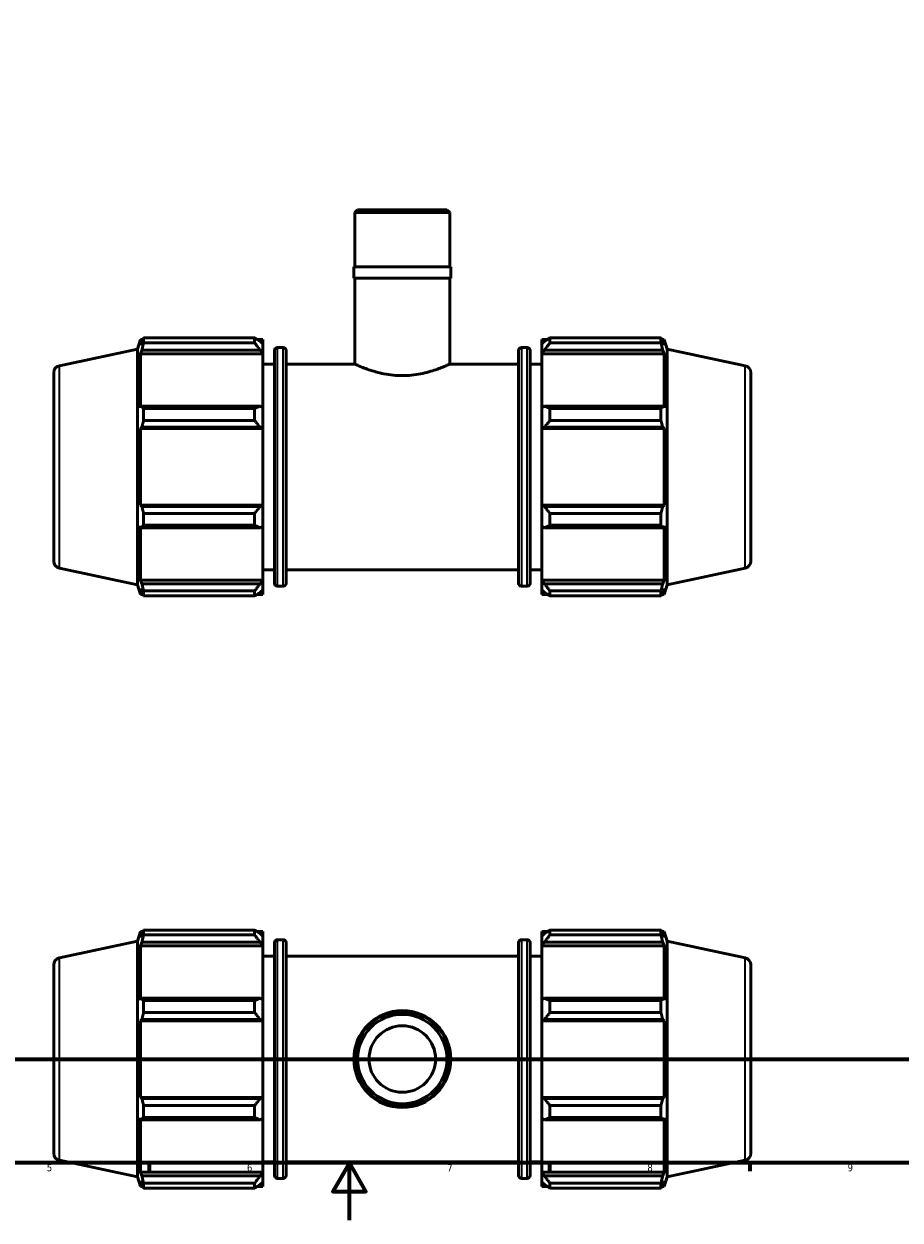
# Model space of a CAD drawing. Header units: millimetres. Extents: x 0 to 931, y 0 to 822.
# Tile 2 of 6: x 307 to 613, y 0 to 419. Entities that reach past the tile are written whole.
import ezdxf

# ---------------------------------------------------------------- set-up
doc = ezdxf.new("R2010")
doc.units = ezdxf.units.MM
doc.linetypes.add('CHAIN', pattern=[0.7087, 0.4724, -0.0591, 0.1181, -0.0591])
for name, color, linetype, lineweight in [('Border (ISO)', 7, 'Continuous', 70), ('Section Line (ISO)', 7, 'CHAIN', 70), ('Visible (ISO)', 7, 'Continuous', 50), ('Visible Narrow (ISO)', 7, 'Continuous', 35)]:
    doc.layers.add(name, color=color, linetype=linetype, lineweight=lineweight)
doc.styles.add('Label Text (ISO)', font='tahoma.ttf')
doc.styles.add('Note Text (ISO)', font='tahoma.ttf')

# ---------------------------------------------------------------- blocks, each defined once
blk = doc.blocks.new('Borders Default Border')
at = {"layer": 'Border (ISO)'}
for p, q in [((350.42, 20), (350.42, 17.1)), ((490.58, 20), (490.58, 17.1)), ((560.67, 20), (560.67, 17.1))]:
    blk.add_line(p, q, dxfattribs=at)
at = {"layer": 'Border (ISO)', "flags": 128}
for points in [[(20, 20), (20, 574), (821, 574), (821, 20), (20, 20)], [(420.5, 0), (420.5, 20), (414.73, 10), (426.27, 10), (420.5, 20)]]:
    blk.add_lwpolyline(points, dxfattribs=at)
at = {"layer": 'Border (ISO)', "color": 232, "true_color": 0xca0064, "char_height": 2.5, "attachment_point": 7, "style": 'Note Text (ISO)'}
for s, insert in [('5', (314.64, 17.05)), ('6', (384.66, 17.05)), ('7', (454.77, 17.1)), ('8', (524.81, 17.04)), ('9', (594.88, 17.05))]:
    blk.add_mtext(s, dxfattribs=dict(at, insert=insert))
blk = doc.blocks.new('2dTransSection0')
at = {"layer": 'Section Line (ISO)', "linetype": 'CHAIN'}
blk.add_line((235.42, 56.35), (678.66, 56.35), dxfattribs=at)
at = {"layer": 'Section Line (ISO)', "linetype": 'Continuous', "lineweight": 140}
for p, q in [((235.42, 56.35), (246.44, 56.35)), ((667.64, 56.35), (678.66, 56.35))]:
    blk.add_line(p, q, dxfattribs=at)
at = {"layer": 'Section Line (ISO)', "linetype": 'Continuous'}
for p, q in [((240.93, 56.35), (240.43, 53.85)), ((240.93, 53.85), (240.93, 56.35)), ((241.43, 53.85), (240.93, 56.35)), ((673.15, 56.35), (672.65, 53.85)), ((673.15, 53.85), (673.15, 56.35)), ((673.65, 53.85), (673.15, 56.35)), ((240.43, 53.85), (241.43, 53.85)), ((240.93, 48.91), (240.93, 53.85)), ((672.65, 53.85), (673.65, 53.85)), ((673.15, 48.91), (673.15, 53.85))]:
    blk.add_line(p, q, dxfattribs=at)
at = {"layer": 'Section Line (ISO)', "linetype": 'Continuous', "flags": 128}
for points in [[(241.43, 53.85), (240.93, 56.35), (240.43, 53.85), (241.43, 53.85)], [(673.65, 53.85), (673.15, 56.35), (672.65, 53.85), (673.65, 53.85)]]:
    blk.add_lwpolyline(points, dxfattribs=at)
at = {"layer": 'Section Line (ISO)'}
for points in [[(241.43, 53.85), (240.93, 56.35), (240.43, 53.85), (241.43, 53.85)], [(673.65, 53.85), (673.15, 56.35), (672.65, 53.85), (673.65, 53.85)]]:
    blk.add_solid(points, dxfattribs=at)
at = {"layer": 'Section Line (ISO)', "char_height": 3.5, "attachment_point": 7, "style": 'Label Text (ISO)'}
for insert in [(239.86, 44.35), (672.08, 44.35)]:
    blk.add_mtext('B', dxfattribs=dict(at, insert=insert))

msp = doc.modelspace()

# ---------------------------------------------------------------- linework, layer by layer
at = {"layer": 'Visible (ISO)'}
for p, q in [((423.4042, 353.5992), (422.4067, 352.6018)), ((422.4067, 333.5992), (422.4067, 352.6018)), ((455.6557, 352.6018), (422.4067, 352.6018)), ((423.4042, 353.5992), (454.6582, 353.5992)), ((454.6582, 353.5992), (455.6557, 352.6018)), ((455.6557, 333.5992), (455.6557, 352.6018)), ((455.9882, 333.5992), (422.0742, 333.5992)), ((422.0742, 329.5992), (422.0742, 333.5992)), ((455.9882, 329.5992), (455.9882, 333.5992)), ((455.9882, 329.5992), (422.0742, 329.5992)), ((422.4067, 299.5992), (422.4067, 329.5992)), ((455.6557, 299.5992), (455.6557, 329.5992)), ((346.3112, 304.8229), (347.4213, 308.2392)), ((347.4213, 308.2392), (347.4213, 306.1731)), ((347.4213, 308.2392), (348.2412, 308.2392)), ((347.8891, 307.5465), (347.4213, 306.1731)), ((348.513, 308.7638), (387.3512, 308.7638)), ((348.513, 307.0281), (348.513, 308.7638)), ((387.3512, 307.0281), (348.513, 307.0281)), ((387.3512, 307.0281), (387.3512, 308.7638)), ((388.1878, 308.2392), (390.2312, 308.2392)), ((390.2312, 306.6309), (389.2712, 307.5465)), ((390.2312, 306.6309), (390.2312, 308.2392)), ((390.2312, 306.6309), (390.2312, 303.6212)), ((487.8312, 308.2392), (487.8312, 306.6309)), ((487.8312, 308.2392), (489.8746, 308.2392)), ((488.7912, 307.5465), (487.8312, 306.6309)), ((487.8312, 303.6212), (487.8312, 306.6309)), ((490.7112, 308.7638), (490.7112, 307.0281)), ((490.7112, 308.7638), (529.5495, 308.7638)), ((529.5495, 307.0281), (490.7112, 307.0281)), ((529.5495, 307.0281), (529.5495, 308.7638)), ((529.8213, 308.2392), (530.6412, 308.2392)), ((530.6412, 306.1731), (530.1733, 307.5465)), ((530.6412, 306.1731), (530.6412, 308.2392)), ((531.7512, 304.8229), (530.6412, 308.2392)), ((319.0114, 299.0201), (346.3112, 304.8229)), ((346.3112, 222.3756), (346.3112, 304.8229)), ((347.4213, 303.1954), (347.8891, 304.4727)), ((347.4213, 303.1954), (347.4213, 284.2117)), ((390.2312, 303.1954), (347.4213, 303.1954)), ((347.8891, 304.4727), (389.2712, 304.4727)), ((389.2712, 304.4727), (390.2312, 303.6212)), ((390.2312, 303.6212), (390.2312, 303.1954)), ((390.2312, 284.4333), (390.2312, 303.1954)), ((394.2979, 222.8392), (394.2979, 304.3592)), ((395.2979, 305.3592), (397.3646, 305.3592)), ((398.3646, 304.3592), (398.3646, 222.8392)), ((479.6979, 222.8392), (479.6979, 304.3592)), ((480.6979, 305.3592), (482.7646, 305.3592)), ((483.7646, 304.3592), (483.7646, 222.8392)), ((487.8312, 303.6212), (488.7912, 304.4727)), ((487.8312, 303.1954), (487.8312, 303.6212)), ((487.8312, 303.1954), (487.8312, 284.4333)), ((487.8312, 303.1954), (530.6412, 303.1954)), ((488.7912, 304.4727), (530.1733, 304.4727)), ((530.1733, 304.4727), (530.6412, 303.1954)), ((530.6412, 284.2117), (530.6412, 303.1954)), ((531.7512, 222.3756), (531.7512, 304.8229)), ((559.051, 299.0201), (531.7512, 304.8229)), ((390.2312, 299.5992), (394.2979, 299.5992)), ((398.3646, 299.5992), (422.4067, 299.5992)), ((455.6557, 299.5992), (479.6979, 299.5992)), ((483.7646, 299.5992), (487.8312, 299.5992)), ((317.0312, 296.5748), (317.0312, 230.6237)), ((561.0312, 296.5748), (561.0312, 230.6237)), ((347.8891, 284.8766), (347.4213, 284.2117)), ((389.2712, 284.8766), (347.8891, 284.8766)), ((390.2312, 284.4333), (389.2712, 284.8766)), ((488.7912, 284.8766), (487.8312, 284.4333)), ((530.1733, 284.8766), (488.7912, 284.8766)), ((530.6412, 284.2117), (530.1733, 284.8766)), ((348.513, 279.8523), (348.513, 284.0427)), ((348.513, 284.0427), (387.3512, 284.0427)), ((387.3512, 279.8523), (387.3512, 284.0427)), ((390.2312, 284.4333), (390.2312, 277.1671)), ((487.8312, 277.1671), (487.8312, 284.4333)), ((490.7112, 284.0427), (490.7112, 279.8523)), ((490.7112, 284.0427), (529.5495, 284.0427)), ((529.5495, 279.8523), (529.5495, 284.0427)), ((347.4213, 277.0227), (347.8891, 277.4557)), ((390.2312, 277.0227), (347.4213, 277.0227)), ((347.4213, 277.0227), (347.4213, 250.1757)), ((347.8891, 277.4557), (389.2712, 277.4557)), ((387.3512, 279.8523), (348.513, 279.8523)), ((389.2712, 277.4557), (390.2312, 277.1671)), ((390.2312, 277.1671), (390.2312, 277.0227)), ((390.2312, 250.1757), (390.2312, 277.0227)), ((487.8312, 277.1671), (488.7912, 277.4557)), ((487.8312, 277.0227), (487.8312, 277.1671)), ((487.8312, 277.0227), (487.8312, 250.1757)), ((487.8312, 277.0227), (530.6412, 277.0227)), ((488.7912, 277.4557), (530.1733, 277.4557)), ((529.5495, 279.8523), (490.7112, 279.8523)), ((530.1733, 277.4557), (530.6412, 277.0227)), ((530.6412, 250.1757), (530.6412, 277.0227)), ((347.8891, 249.7427), (347.4213, 250.1757)), ((390.2312, 250.1757), (347.4213, 250.1757)), ((389.2712, 249.7427), (347.8891, 249.7427)), ((348.513, 243.1557), (348.513, 247.3461)), ((348.513, 247.3461), (387.3512, 247.3461)), ((387.3512, 243.1557), (387.3512, 247.3461)), ((390.2312, 250.0314), (389.2712, 249.7427)), ((390.2312, 250.1757), (390.2312, 250.0314)), ((390.2312, 250.0314), (390.2312, 242.7651)), ((487.8312, 250.0314), (487.8312, 250.1757)), ((487.8312, 250.1757), (530.6412, 250.1757)), ((488.7912, 249.7427), (487.8312, 250.0314)), ((487.8312, 242.7651), (487.8312, 250.0314)), ((530.1733, 249.7427), (488.7912, 249.7427)), ((490.7112, 247.3461), (490.7112, 243.1557)), ((490.7112, 247.3461), (529.5495, 247.3461)), ((529.5495, 243.1557), (529.5495, 247.3461)), ((530.6412, 250.1757), (530.1733, 249.7427)), ((347.4213, 242.9868), (347.8891, 242.3218)), ((347.4213, 242.9868), (347.4213, 224.0031)), ((387.3512, 243.1557), (348.513, 243.1557)), ((529.5495, 243.1557), (490.7112, 243.1557)), ((530.1733, 242.3218), (530.6412, 242.9868)), ((530.6412, 224.0031), (530.6412, 242.9868)), ((347.8891, 242.3218), (389.2712, 242.3218)), ((389.2712, 242.3218), (390.2312, 242.7651)), ((390.2312, 224.0031), (390.2312, 242.7651)), ((487.8312, 242.7651), (488.7912, 242.3218)), ((487.8312, 242.7651), (487.8312, 224.0031)), ((488.7912, 242.3218), (530.1733, 242.3218)), ((319.0114, 228.1783), (346.3112, 222.3756)), ((390.2312, 227.5992), (394.2979, 227.5992)), ((398.3646, 227.5992), (479.6979, 227.5992)), ((483.7646, 227.5992), (487.8312, 227.5992)), ((559.051, 228.1783), (531.7512, 222.3756)), ((346.3112, 222.3756), (347.4213, 218.9592)), ((347.8891, 222.7258), (347.4213, 224.0031)), ((390.2312, 224.0031), (347.4213, 224.0031)), ((389.2712, 222.7258), (347.8891, 222.7258)), ((390.2312, 223.5773), (389.2712, 222.7258)), ((390.2312, 224.0031), (390.2312, 223.5773)), ((390.2312, 223.5773), (390.2312, 220.5675)), ((487.8312, 223.5773), (487.8312, 224.0031)), ((487.8312, 224.0031), (530.6412, 224.0031)), ((487.8312, 220.5675), (487.8312, 223.5773)), ((488.7912, 222.7258), (487.8312, 223.5773)), ((530.1733, 222.7258), (488.7912, 222.7258)), ((530.6412, 224.0031), (530.1733, 222.7258)), ((531.7512, 222.3756), (530.6412, 218.9592)), ((347.4213, 221.0253), (347.8891, 219.6519)), ((347.4213, 221.0253), (347.4213, 218.9592)), ((347.4213, 218.9592), (348.2412, 218.9592)), ((348.513, 218.4347), (348.513, 220.1704)), ((348.513, 220.1704), (387.3512, 220.1704)), ((387.3512, 218.4347), (348.513, 218.4347)), ((387.3512, 218.4347), (387.3512, 220.1704)), ((388.1878, 218.9592), (390.2312, 218.9592)), ((389.2712, 219.6519), (390.2312, 220.5675)), ((390.2312, 218.9592), (390.2312, 220.5675)), ((395.2979, 221.8392), (397.3646, 221.8392)), ((480.6979, 221.8392), (482.7646, 221.8392)), ((487.8312, 220.5675), (488.7912, 219.6519)), ((487.8312, 220.5675), (487.8312, 218.9592)), ((487.8312, 218.9592), (489.8746, 218.9592)), ((490.7112, 220.1704), (490.7112, 218.4347)), ((490.7112, 220.1704), (529.5495, 220.1704)), ((529.5495, 218.4347), (490.7112, 218.4347)), ((529.5495, 218.4347), (529.5495, 220.1704)), ((529.8213, 218.9592), (530.6412, 218.9592)), ((530.1733, 219.6519), (530.6412, 221.0253)), ((530.6412, 218.9592), (530.6412, 221.0253)), ((346.3112, 97.5733), (347.4213, 100.9896)), ((347.4213, 100.9896), (347.4213, 98.9236)), ((347.4213, 100.9896), (348.2412, 100.9896)), ((348.513, 99.7785), (348.513, 101.5142)), ((348.513, 101.5142), (387.3512, 101.5142)), ((387.3512, 99.7785), (387.3512, 101.5142)), ((388.1878, 100.9896), (390.2312, 100.9896)), ((390.2312, 99.3813), (390.2312, 100.9896)), ((487.8312, 100.9896), (487.8312, 99.3813)), ((487.8312, 100.9896), (489.8746, 100.9896)), ((490.7112, 101.5142), (490.7112, 99.7785)), ((490.7112, 101.5142), (529.5495, 101.5142)), ((529.5495, 99.7785), (529.5495, 101.5142)), ((529.8213, 100.9896), (530.6412, 100.9896)), ((530.6412, 98.9236), (530.6412, 100.9896)), ((531.7512, 97.5733), (530.6412, 100.9896)), ((319.0114, 91.7705), (346.3112, 97.5733)), ((346.3112, 15.126), (346.3112, 97.5733)), ((347.8891, 100.2969), (347.4213, 98.9236)), ((347.4213, 95.9458), (347.8891, 97.2231)), ((347.8891, 97.2231), (389.2712, 97.2231)), ((387.3512, 99.7785), (348.513, 99.7785)), ((390.2312, 99.3813), (389.2712, 100.2969)), ((389.2712, 97.2231), (390.2312, 96.3716)), ((390.2312, 99.3813), (390.2312, 96.3716)), ((390.2312, 96.3716), (390.2312, 95.9458)), ((394.2979, 15.5896), (394.2979, 97.1096)), ((395.2979, 98.1096), (397.3646, 98.1096)), ((398.3646, 97.1096), (398.3646, 15.5896)), ((479.6979, 15.5896), (479.6979, 97.1096)), ((480.6979, 98.1096), (482.7646, 98.1096)), ((483.7646, 97.1096), (483.7646, 15.5896)), ((488.7912, 100.2969), (487.8312, 99.3813)), ((487.8312, 96.3716), (487.8312, 99.3813)), ((487.8312, 96.3716), (488.7912, 97.2231)), ((487.8312, 95.9458), (487.8312, 96.3716)), ((488.7912, 97.2231), (530.1733, 97.2231)), ((529.5495, 99.7785), (490.7112, 99.7785)), ((530.6412, 98.9236), (530.1733, 100.2969)), ((530.1733, 97.2231), (530.6412, 95.9458)), ((531.7512, 15.126), (531.7512, 97.5733)), ((559.051, 91.7705), (531.7512, 97.5733)), ((390.2312, 95.9458), (347.4213, 95.9458)), ((347.4213, 95.9458), (347.4213, 76.9621)), ((390.2312, 77.1837), (390.2312, 95.9458)), ((390.2312, 92.3496), (394.2979, 92.3496)), ((398.3646, 92.3496), (479.6979, 92.3496)), ((483.7646, 92.3496), (487.8312, 92.3496)), ((487.8312, 95.9458), (487.8312, 77.1837)), ((487.8312, 95.9458), (530.6412, 95.9458)), ((530.6412, 76.9621), (530.6412, 95.9458)), ((317.0312, 89.3252), (317.0312, 23.3741)), ((561.0312, 89.3252), (561.0312, 23.3741)), ((347.8891, 77.627), (347.4213, 76.9621)), ((389.2712, 77.627), (347.8891, 77.627)), ((348.513, 72.6027), (348.513, 76.7931)), ((348.513, 76.7931), (387.3512, 76.7931)), ((387.3512, 72.6027), (387.3512, 76.7931)), ((390.2312, 77.1837), (389.2712, 77.627)), ((390.2312, 77.1837), (390.2312, 69.9175)), ((488.7912, 77.627), (487.8312, 77.1837)), ((487.8312, 69.9175), (487.8312, 77.1837)), ((530.1733, 77.627), (488.7912, 77.627)), ((490.7112, 76.7931), (490.7112, 72.6027)), ((490.7112, 76.7931), (529.5495, 76.7931)), ((529.5495, 72.6027), (529.5495, 76.7931)), ((530.6412, 76.9621), (530.1733, 77.627)), ((387.3512, 72.6027), (348.513, 72.6027)), ((529.5495, 72.6027), (490.7112, 72.6027)), ((347.4213, 69.7731), (347.8891, 70.2062)), ((390.2312, 69.7731), (347.4213, 69.7731)), ((347.4213, 69.7731), (347.4213, 42.9261)), ((347.8891, 70.2062), (389.2712, 70.2062)), ((389.2712, 70.2062), (390.2312, 69.9175)), ((390.2312, 69.9175), (390.2312, 69.7731)), ((390.2312, 42.9261), (390.2312, 69.7731)), ((487.8312, 69.9175), (488.7912, 70.2062)), ((487.8312, 69.7731), (487.8312, 69.9175)), ((487.8312, 69.7731), (487.8312, 42.9261)), ((487.8312, 69.7731), (530.6412, 69.7731)), ((488.7912, 70.2062), (530.1733, 70.2062)), ((530.1733, 70.2062), (530.6412, 69.7731)), ((530.6412, 42.9261), (530.6412, 69.7731)), ((347.8891, 42.4931), (347.4213, 42.9261)), ((390.2312, 42.9261), (347.4213, 42.9261)), ((389.2712, 42.4931), (347.8891, 42.4931)), ((390.2312, 42.7818), (389.2712, 42.4931)), ((390.2312, 42.9261), (390.2312, 42.7818)), ((390.2312, 42.7818), (390.2312, 35.5155)), ((487.8312, 42.7818), (487.8312, 42.9261)), ((487.8312, 42.9261), (530.6412, 42.9261)), ((487.8312, 35.5155), (487.8312, 42.7818)), ((488.7912, 42.4931), (487.8312, 42.7818)), ((530.1733, 42.4931), (488.7912, 42.4931)), ((530.6412, 42.9261), (530.1733, 42.4931)), ((348.513, 40.0965), (387.3512, 40.0965)), ((348.513, 35.9062), (348.513, 40.0965)), ((387.3512, 35.9062), (387.3512, 40.0965)), ((490.7112, 40.0965), (490.7112, 35.9062)), ((490.7112, 40.0965), (529.5495, 40.0965)), ((529.5495, 35.9062), (529.5495, 40.0965)), ((347.4213, 35.7372), (347.4213, 16.7535)), ((347.4213, 35.7372), (347.8891, 35.0723)), ((347.8891, 35.0723), (389.2712, 35.0723)), ((387.3512, 35.9062), (348.513, 35.9062)), ((389.2712, 35.0723), (390.2312, 35.5155)), ((390.2312, 16.7535), (390.2312, 35.5155)), ((487.8312, 35.5155), (487.8312, 16.7535)), ((487.8312, 35.5155), (488.7912, 35.0723)), ((488.7912, 35.0723), (530.1733, 35.0723)), ((529.5495, 35.9062), (490.7112, 35.9062)), ((530.1733, 35.0723), (530.6412, 35.7372)), ((530.6412, 16.7535), (530.6412, 35.7372)), ((319.0114, 20.9287), (346.3112, 15.126)), ((347.8891, 15.4762), (347.4213, 16.7535)), ((390.2312, 16.7535), (347.4213, 16.7535)), ((390.2312, 20.3496), (394.2979, 20.3496)), ((390.2312, 16.7535), (390.2312, 16.3277)), ((398.3646, 20.3496), (479.6979, 20.3496)), ((483.7646, 20.3496), (487.8312, 20.3496)), ((487.8312, 16.3277), (487.8312, 16.7535)), ((487.8312, 16.7535), (530.6412, 16.7535)), ((530.6412, 16.7535), (530.1733, 15.4762)), ((559.051, 20.9287), (531.7512, 15.126)), ((346.3112, 15.126), (347.4213, 11.7096)), ((347.4213, 13.7757), (347.8891, 12.4024)), ((347.4213, 13.7757), (347.4213, 11.7096)), ((389.2712, 15.4762), (347.8891, 15.4762)), ((348.513, 11.1851), (348.513, 12.9208)), ((348.513, 12.9208), (387.3512, 12.9208)), ((387.3512, 11.1851), (387.3512, 12.9208)), ((390.2312, 16.3277), (389.2712, 15.4762)), ((389.2712, 12.4024), (390.2312, 13.3179)), ((390.2312, 16.3277), (390.2312, 13.3179)), ((390.2312, 11.7096), (390.2312, 13.3179)), ((395.2979, 14.5896), (397.3646, 14.5896)), ((480.6979, 14.5896), (482.7646, 14.5896)), ((487.8312, 13.3179), (487.8312, 16.3277)), ((488.7912, 15.4762), (487.8312, 16.3277)), ((487.8312, 13.3179), (487.8312, 11.7096)), ((487.8312, 13.3179), (488.7912, 12.4024)), ((530.1733, 15.4762), (488.7912, 15.4762)), ((490.7112, 12.9208), (490.7112, 11.1851)), ((490.7112, 12.9208), (529.5495, 12.9208)), ((529.5495, 11.1851), (529.5495, 12.9208)), ((530.1733, 12.4024), (530.6412, 13.7757)), ((531.7512, 15.126), (530.6412, 11.7096)), ((530.6412, 11.7096), (530.6412, 13.7757)), ((347.4213, 11.7096), (348.2412, 11.7096)), ((387.3512, 11.1851), (348.513, 11.1851)), ((388.1878, 11.7096), (390.2312, 11.7096)), ((487.8312, 11.7096), (489.8746, 11.7096)), ((529.5495, 11.1851), (490.7112, 11.1851)), ((529.8213, 11.7096), (530.6412, 11.7096))]:
    msp.add_line(p, q, dxfattribs=at)
for radius in [16.957, 16.6245, 15.627, 11.6372]:
    msp.add_circle((439.0312, 56.3496), radius, dxfattribs=at)
for centre, radius, start, end in [((395.2979, 304.3592), 1, 90, 180), ((397.3646, 304.3592), 1, 0, 90), ((480.6979, 304.3592), 1, 90, 180), ((482.7646, 304.3592), 1, 0, 90), ((319.5312, 296.5748), 2.5, 102, 180), ((558.5312, 296.5748), 2.5, 0, 78), ((319.5312, 230.6237), 2.5, 180, 258), ((558.5312, 230.6237), 2.5, 282, 0), ((395.2979, 222.8392), 1, 180, 270), ((397.3646, 222.8392), 1, 270, 0), ((480.6979, 222.8392), 1, 180, 270), ((482.7646, 222.8392), 1, 270, 0), ((395.2979, 97.1096), 1, 90, 180), ((397.3646, 97.1096), 1, 0, 90), ((480.6979, 97.1096), 1, 90, 180), ((482.7646, 97.1096), 1, 0, 90), ((319.5312, 89.3252), 2.5, 102, 180), ((558.5312, 89.3252), 2.5, 0, 78), ((319.5312, 23.3741), 2.5, 180, 258), ((558.5312, 23.3741), 2.5, 282, 0), ((395.2979, 15.5896), 1, 180, 270), ((397.3646, 15.5896), 1, 270, 0), ((480.6979, 15.5896), 1, 180, 270), ((482.7646, 15.5896), 1, 270, 0)]:
    msp.add_arc(centre, radius, start, end, dxfattribs=at)
for points, weights in [([(347.8891, 307.5465), (348.1886, 308.1427), (348.513, 308.7638)], [1.00243851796, 1.00162742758, 1]), ([(348.513, 307.0281), (348.1886, 305.7243), (347.8891, 304.4727)], [1, 1.00162742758, 1.00243851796]), ([(389.2712, 307.5465), (388.3496, 308.1427), (387.3512, 308.7638)], [1.0057707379, 1.0110231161, 1.01547328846]), ([(387.3512, 307.0281), (388.3496, 305.7243), (389.2712, 304.4727)], [1.01547328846, 1.0110231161, 1.0057707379]), ([(490.7112, 308.7638), (489.7128, 308.1427), (488.7912, 307.5465)], [1.01547328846, 1.0110231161, 1.0057707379]), ([(488.7912, 304.4727), (489.7128, 305.7243), (490.7112, 307.0281)], [1.0057707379, 1.0110231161, 1.01547328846]), ([(529.5495, 308.7638), (529.8739, 308.1427), (530.1733, 307.5465)], [1, 1.00162742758, 1.00243851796]), ([(530.1733, 304.4727), (529.8739, 305.7243), (529.5495, 307.0281)], [1.00243851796, 1.00162742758, 1]), ([(347.8891, 284.8766), (348.1886, 284.4682), (348.513, 284.0427)], [1.00243851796, 1.00162742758, 1]), ([(389.2712, 284.8766), (388.3496, 284.4682), (387.3512, 284.0427)], [1.0057707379, 1.0110231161, 1.01547328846]), ([(490.7112, 284.0427), (489.7128, 284.4682), (488.7912, 284.8766)], [1.01547328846, 1.0110231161, 1.0057707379]), ([(529.5495, 284.0427), (529.8739, 284.4682), (530.1733, 284.8766)], [1, 1.00162742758, 1.00243851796]), ([(348.513, 279.8523), (348.1886, 278.6296), (347.8891, 277.4557)], [1, 1.00162742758, 1.00243851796]), ([(387.3512, 279.8523), (388.3496, 278.6296), (389.2712, 277.4557)], [1.01547328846, 1.0110231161, 1.0057707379]), ([(488.7912, 277.4557), (489.7128, 278.6296), (490.7112, 279.8523)], [1.0057707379, 1.0110231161, 1.01547328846]), ([(530.1733, 277.4557), (529.8739, 278.6296), (529.5495, 279.8523)], [1.00243851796, 1.00162742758, 1]), ([(347.8891, 249.7427), (348.1886, 248.5689), (348.513, 247.3461)], [1.00243851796, 1.00162742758, 1]), ([(389.2712, 249.7427), (388.3496, 248.5689), (387.3512, 247.3461)], [1.0057707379, 1.0110231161, 1.01547328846]), ([(490.7112, 247.3461), (489.7128, 248.5689), (488.7912, 249.7427)], [1.01547328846, 1.0110231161, 1.0057707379]), ([(529.5495, 247.3461), (529.8739, 248.5689), (530.1733, 249.7427)], [1, 1.00162742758, 1.00243851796]), ([(348.513, 243.1557), (348.1886, 242.7303), (347.8891, 242.3218)], [1, 1.00162742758, 1.00243851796]), ([(387.3512, 243.1557), (388.3496, 242.7303), (389.2712, 242.3218)], [1.01547328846, 1.0110231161, 1.0057707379]), ([(488.7912, 242.3218), (489.7128, 242.7303), (490.7112, 243.1557)], [1.0057707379, 1.0110231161, 1.01547328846]), ([(530.1733, 242.3218), (529.8739, 242.7303), (529.5495, 243.1557)], [1.00243851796, 1.00162742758, 1]), ([(347.8891, 222.7258), (348.1886, 221.4741), (348.513, 220.1704)], [1.00243851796, 1.00162742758, 1]), ([(389.2712, 222.7258), (388.3496, 221.4741), (387.3512, 220.1704)], [1.0057707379, 1.0110231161, 1.01547328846]), ([(490.7112, 220.1704), (489.7128, 221.4741), (488.7912, 222.7258)], [1.01547328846, 1.0110231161, 1.0057707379]), ([(529.5495, 220.1704), (529.8739, 221.4741), (530.1733, 222.7258)], [1, 1.00162742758, 1.00243851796]), ([(348.513, 218.4347), (348.1886, 219.0557), (347.8891, 219.6519)], [1, 1.00162742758, 1.00243851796]), ([(387.3512, 218.4347), (388.3496, 219.0557), (389.2712, 219.6519)], [1.01547328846, 1.0110231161, 1.0057707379]), ([(488.7912, 219.6519), (489.7128, 219.0557), (490.7112, 218.4347)], [1.0057707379, 1.0110231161, 1.01547328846]), ([(530.1733, 219.6519), (529.8739, 219.0557), (529.5495, 218.4347)], [1.00243851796, 1.00162742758, 1]), ([(347.8891, 100.2969), (348.1886, 100.8931), (348.513, 101.5142)], [1.00243851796, 1.00162742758, 1]), ([(389.2712, 100.2969), (388.3496, 100.8931), (387.3512, 101.5142)], [1.0057707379, 1.0110231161, 1.01547328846]), ([(490.7112, 101.5142), (489.7128, 100.8931), (488.7912, 100.2969)], [1.01547328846, 1.0110231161, 1.0057707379]), ([(529.5495, 101.5142), (529.8739, 100.8931), (530.1733, 100.2969)], [1, 1.00162742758, 1.00243851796]), ([(348.513, 99.7785), (348.1886, 98.4747), (347.8891, 97.2231)], [1, 1.00162742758, 1.00243851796]), ([(387.3512, 99.7785), (388.3496, 98.4747), (389.2712, 97.2231)], [1.01547328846, 1.0110231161, 1.0057707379]), ([(488.7912, 97.2231), (489.7128, 98.4747), (490.7112, 99.7785)], [1.0057707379, 1.0110231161, 1.01547328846]), ([(530.1733, 97.2231), (529.8739, 98.4747), (529.5495, 99.7785)], [1.00243851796, 1.00162742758, 1]), ([(347.8891, 77.627), (348.1886, 77.2186), (348.513, 76.7931)], [1.00243851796, 1.00162742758, 1]), ([(389.2712, 77.627), (388.3496, 77.2186), (387.3512, 76.7931)], [1.0057707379, 1.0110231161, 1.01547328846]), ([(490.7112, 76.7931), (489.7128, 77.2186), (488.7912, 77.627)], [1.01547328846, 1.0110231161, 1.0057707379]), ([(529.5495, 76.7931), (529.8739, 77.2186), (530.1733, 77.627)], [1, 1.00162742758, 1.00243851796]), ([(348.513, 72.6027), (348.1886, 71.38), (347.8891, 70.2062)], [1, 1.00162742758, 1.00243851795]), ([(387.3512, 72.6027), (388.3496, 71.38), (389.2712, 70.2062)], [1.01547328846, 1.0110231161, 1.0057707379]), ([(488.7912, 70.2062), (489.7128, 71.38), (490.7112, 72.6027)], [1.0057707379, 1.0110231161, 1.01547328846]), ([(530.1733, 70.2062), (529.8739, 71.38), (529.5495, 72.6027)], [1.00243851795, 1.00162742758, 1]), ([(347.8891, 42.4931), (348.1886, 41.3193), (348.513, 40.0965)], [1.00243851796, 1.00162742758, 1]), ([(389.2712, 42.4931), (388.3496, 41.3193), (387.3512, 40.0965)], [1.0057707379, 1.0110231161, 1.01547328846]), ([(490.7112, 40.0965), (489.7128, 41.3193), (488.7912, 42.4931)], [1.01547328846, 1.0110231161, 1.0057707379]), ([(529.5495, 40.0965), (529.8739, 41.3193), (530.1733, 42.4931)], [1, 1.00162742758, 1.00243851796]), ([(348.513, 35.9062), (348.1886, 35.4807), (347.8891, 35.0723)], [1, 1.00162742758, 1.00243851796]), ([(387.3512, 35.9062), (388.3496, 35.4807), (389.2712, 35.0723)], [1.01547328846, 1.0110231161, 1.0057707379]), ([(488.7912, 35.0723), (489.7128, 35.4807), (490.7112, 35.9062)], [1.0057707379, 1.0110231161, 1.01547328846]), ([(530.1733, 35.0723), (529.8739, 35.4807), (529.5495, 35.9062)], [1.00243851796, 1.00162742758, 1]), ([(347.8891, 15.4762), (348.1886, 14.2246), (348.513, 12.9208)], [1.00243851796, 1.00162742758, 1]), ([(389.2712, 15.4762), (388.3496, 14.2246), (387.3512, 12.9208)], [1.0057707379, 1.0110231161, 1.01547328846]), ([(490.7112, 12.9208), (489.7128, 14.2246), (488.7912, 15.4762)], [1.01547328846, 1.0110231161, 1.0057707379]), ([(529.5495, 12.9208), (529.8739, 14.2246), (530.1733, 15.4762)], [1, 1.00162742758, 1.00243851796]), ([(348.513, 11.1851), (348.1886, 11.8061), (347.8891, 12.4024)], [1, 1.00162742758, 1.00243851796]), ([(387.3512, 11.1851), (388.3496, 11.8061), (389.2712, 12.4024)], [1.01547328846, 1.0110231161, 1.0057707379]), ([(488.7912, 12.4024), (489.7128, 11.8061), (490.7112, 11.1851)], [1.0057707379, 1.0110231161, 1.01547328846]), ([(530.1733, 12.4024), (529.8739, 11.8061), (529.5495, 11.1851)], [1.00243851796, 1.00162742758, 1])]:
    msp.add_rational_spline(points, weights, degree=2, dxfattribs=at)
for points, knots in [([(439.0312, 295.5308), (437.9687, 295.5308), (436.8763, 295.5854), (434.7148, 295.8033), (433.6457, 295.9663), (430.5831, 296.5688), (428.7356, 297.1216), (426.5475, 297.8775), (425.8611, 298.1357), (424.6461, 298.617), (424.1173, 298.8399), (423.2638, 299.2095), (422.9385, 299.3563), (422.5098, 299.5512), (422.4067, 299.5992), (422.4067, 299.5992)], [0, 0, 0, 0, 0.31875783, 0.31875783, 0.63751565, 0.63751565, 1.27503131, 1.27503131, 1.59318242, 1.59318242, 1.91133353, 1.91133353, 2.22948463, 2.22948463, 2.54763574, 2.54763574, 2.54763574, 2.54763574]), ([(455.6557, 299.5992), (455.6557, 299.5992), (455.5526, 299.5512), (455.124, 299.3563), (454.7986, 299.2095), (453.9451, 298.8399), (453.4163, 298.617), (452.2013, 298.1357), (451.515, 297.8775), (449.3268, 297.1216), (447.4794, 296.5688), (444.4168, 295.9663), (443.3477, 295.8033), (441.1862, 295.5854), (440.0937, 295.5308), (439.0312, 295.5308)], [7.64290723, 7.64290723, 7.64290723, 7.64290723, 7.96105833, 7.96105833, 8.27920944, 8.27920944, 8.59736055, 8.59736055, 8.91551166, 8.91551166, 9.55302731, 9.55302731, 9.87178514, 9.87178514, 10.19054297, 10.19054297, 10.19054297, 10.19054297])]:
    msp.add_open_spline(points, degree=3, knots=knots, dxfattribs=at)
at = {"layer": 'Visible Narrow (ISO)'}
for p, q in [((395.2979, 304.8451), (395.2979, 222.3534)), ((397.3646, 222.3534), (397.3646, 304.8451)), ((480.6979, 304.8451), (480.6979, 222.3534)), ((482.7646, 222.3534), (482.7646, 304.8451)), ((319.0114, 228.6144), (319.0114, 298.584)), ((559.051, 228.6144), (559.051, 298.584)), ((395.2979, 97.5955), (395.2979, 15.1038)), ((397.3646, 15.1038), (397.3646, 97.5955)), ((480.6979, 97.5955), (480.6979, 15.1038)), ((482.7646, 15.1038), (482.7646, 97.5955)), ((319.0114, 21.3648), (319.0114, 91.3345)), ((559.051, 21.3648), (559.051, 91.3345))]:
    msp.add_line(p, q, dxfattribs=at)

# ---------------------------------------------------------------- block references
msp.add_blockref('Borders Default Border', (0, 0))
at = {"layer": 'Section Line (ISO)'}
msp.add_blockref('2dTransSection0', (0, 0), dxfattribs=at)

doc.saveas('drawing.dxf')
